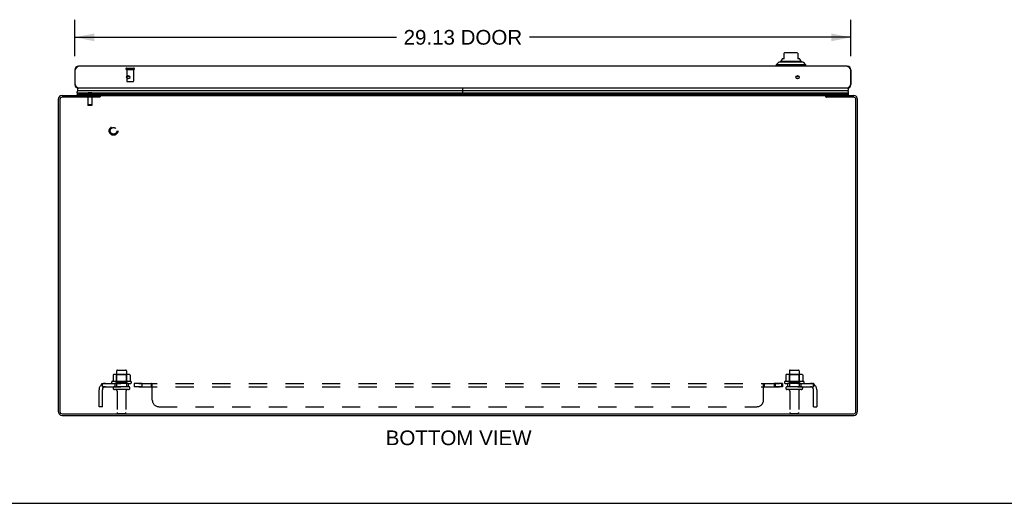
# Model space of a CAD drawing. Header units: inches. Extents: x 0 to 125, y 0 to 81.
# Tile 2 of 7: x 23 to 60, y 0 to 18. Entities that reach past the tile are written whole.
import ezdxf

# ---------------------------------------------------------------- set-up
doc = ezdxf.new("R2010")
doc.units = ezdxf.units.IN
doc.header["$LTSCALE"] = 6.869388
doc.header["$MEASUREMENT"] = 0
doc.linetypes.add('HIDDEN', pattern=[0.2, 0.1, -0.1])
doc.layers.get('0').update_dxf_attribs({"linetype": 'CONTINUOUS'})
for name, color, linetype in [('02___PRT_ALL_AXES', 7, 'CONTINUOUS'), ('DEFAULT_2', 8, 'HIDDEN'), ('DIMENSIONS', 7, 'CONTINUOUS')]:
    doc.layers.add(name, color=color, linetype=linetype)
doc.styles.get("Standard").update_dxf_attribs({"font": 'arial.ttf'})
doc.dimstyles.new('DIMSTYLE_1', dxfattribs={"dimtxt": 0.55102, "dimasz": 0.734694, "dimexe": 0.09, "dimexo": 0.07, "dimgap": 0.0375, "dimtad": 0, "dimtih": 1, "dimtoh": 1, "dimzin": 4, "dimdsep": 46, "dimtxsty": 'Standard', "dimblk": '_FILLED', "dimblk1": '_FILLED', "dimblk2": '_FILLED', "dimcen": 0.09, "dimazin": 1, "dimtfac": 1, "dimtofl": 0, "dimtmove": 0, "dimatfit": 3, "dimldrblk": '_FILLED', "dimfxl": 0, "dimtolj": 1, "dimtzin": 4, "dimarcsym": 0})

# ---------------------------------------------------------------- blocks, each defined once
blk = doc.blocks.new('_FILLED')
at = {"color": 0, "linetype": 'ByBlock'}
blk.add_solid([(0, 0), (-1, 0.2), (-1, -0.2)], dxfattribs=at)
blk = doc.blocks.new('*D11')
at = {"layer": 'DIMENSIONS', "color": 2, "linetype": 'Continuous'}
for p, q in [((25.369, 16.778), (25.369, 18.145)), ((54.494, 16.778), (54.494, 18.145)), ((25.369, 17.484), (37.433, 17.484)), ((54.494, 17.484), (42.429, 17.484))]:
    blk.add_line(p, q, dxfattribs=at)
at = {"layer": 'DIMENSIONS', "color": 2, "linetype": 'Continuous', "xscale": 0.7346938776, "yscale": 0.7346938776, "zscale": 0.7346938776, "rotation": 180}
blk.add_blockref('_FILLED', (25.369, 17.484), dxfattribs=at)
at = {"layer": 'DIMENSIONS', "color": 2, "linetype": 'Continuous', "xscale": 0.7346938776, "yscale": 0.7346938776, "zscale": 0.7346938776}
blk.add_blockref('_FILLED', (54.494, 17.484), dxfattribs=at)
at = {"layer": 'DIMENSIONS', "color": 2, "linetype": 'Continuous', "insert": (39.931, 17.76), "char_height": 0.551, "width": 4.44503, "attachment_point": 2, "line_spacing_factor": 0.9}
blk.add_mtext('29.13 DOOR', dxfattribs=at)

msp = doc.modelspace()

# ---------------------------------------------------------------- linework, layer by layer
at = {"color": 7, "linetype": 'Continuous'}
for p, q in [((51.988, 16.682), (51.909, 16.682)), ((51.909, 16.669), (51.909, 16.682)), ((51.988, 16.682), (51.988, 16.892)), ((52.46, 16.899), (52.027, 16.899)), ((52.5, 16.892), (52.5, 16.682)), ((52.578, 16.682), (52.5, 16.682)), ((52.578, 16.669), (52.578, 16.682)), ((25.369, 16.264), (25.382, 16.264)), ((51.791, 16.556), (51.693, 16.458)), ((52.795, 16.458), (51.693, 16.458)), ((51.693, 16.458), (51.693, 16.399)), ((52.697, 16.556), (51.791, 16.556)), ((51.86, 16.584), (52.628, 16.584)), ((52.697, 16.556), (52.795, 16.458)), ((52.795, 16.458), (52.795, 16.399)), ((54.494, 16.264), (54.481, 16.264)), ((27.429, 16.004), (27.309, 16.004)), ((52.554, 16.004), (52.434, 16.004)), ((25.369, 15.709), (25.382, 15.709)), ((39.931, 15.3), (39.931, 15.574)), ((39.933, 15.3), (39.933, 15.574)), ((54.494, 15.709), (54.481, 15.709)), ((25.451, 15.329), (25.472, 15.34)), ((25.467, 15.3), (25.451, 15.329)), ((39.931, 15.329), (25.451, 15.329)), ((25.453, 15.406), (39.931, 15.406)), ((39.931, 15.363), (25.462, 15.363)), ((39.931, 15.349), (25.469, 15.349)), ((39.931, 15.34), (25.472, 15.34)), ((39.931, 15.481), (25.482, 15.481)), ((26.294, 15.239), (26.294, 15.3)), ((26.321, 15.298), (26.294, 15.298)), ((26.294, 15.282), (26.315, 15.256)), ((54.381, 15.481), (39.933, 15.481)), ((39.933, 15.406), (54.409, 15.406)), ((54.4, 15.363), (39.933, 15.363)), ((54.393, 15.349), (39.933, 15.349)), ((54.391, 15.34), (39.933, 15.34)), ((54.412, 15.329), (39.933, 15.329)), ((53.569, 15.298), (53.542, 15.298)), ((53.548, 15.256), (53.569, 15.282)), ((53.569, 15.239), (53.569, 15.3)), ((54.412, 15.329), (54.391, 15.34)), ((54.412, 15.329), (54.395, 15.3)), ((0, 0), (124.898, 0))]:
    msp.add_line(p, q, dxfattribs=at)
at = {"color": 3, "linetype": 'Continuous'}
for p, q in [((25.369, 16.264), (25.369, 15.709)), ((25.382, 15.709), (25.382, 16.264)), ((54.359, 16.399), (25.504, 16.399)), ((54.481, 16.264), (54.481, 15.709)), ((54.494, 16.264), (54.494, 15.709)), ((54.359, 15.574), (25.504, 15.574)), ((24.744, 15.155), (24.744, 3.445)), ((24.807, 15.157), (24.807, 3.443)), ((26.291, 15.237), (24.887, 15.237)), ((24.889, 15.3), (26.294, 15.3)), ((26.306, 15.246), (26.302, 15.244)), ((26.321, 15.3), (26.321, 15.258)), ((26.321, 15.3), (53.542, 15.3)), ((53.542, 15.3), (53.542, 15.258)), ((53.569, 15.3), (54.599, 15.3)), ((54.601, 15.237), (53.572, 15.237)), ((54.681, 3.443), (54.681, 15.157)), ((54.744, 3.445), (54.744, 15.155)), ((24.887, 3.363), (54.601, 3.363)), ((24.889, 3.3), (54.599, 3.3))]:
    msp.add_line(p, q, dxfattribs=at)
for points in [[(25.382, 16.264), (25.387, 16.272), (25.392, 16.281), (25.397, 16.29), (25.402, 16.298), (25.407, 16.307), (25.412, 16.315), (25.417, 16.323), (25.422, 16.331), (25.428, 16.339), (25.433, 16.346), (25.438, 16.353), (25.443, 16.359), (25.448, 16.365), (25.453, 16.371), (25.458, 16.376), (25.463, 16.38), (25.468, 16.385), (25.473, 16.388), (25.478, 16.391), (25.483, 16.394), (25.489, 16.396), (25.494, 16.397), (25.499, 16.398), (25.504, 16.399)], [(54.359, 16.399), (54.364, 16.398), (54.369, 16.397), (54.374, 16.396), (54.379, 16.394), (54.384, 16.391), (54.389, 16.388), (54.394, 16.385), (54.399, 16.38), (54.405, 16.376), (54.41, 16.371), (54.415, 16.365), (54.42, 16.359), (54.425, 16.353), (54.43, 16.346), (54.435, 16.339), (54.44, 16.331), (54.445, 16.323), (54.45, 16.315), (54.455, 16.307), (54.46, 16.298), (54.466, 16.29), (54.471, 16.281), (54.476, 16.272), (54.481, 16.264)], [(25.504, 15.574), (25.499, 15.574), (25.494, 15.575), (25.489, 15.576), (25.483, 15.578), (25.478, 15.581), (25.473, 15.584), (25.468, 15.587), (25.463, 15.592), (25.458, 15.596), (25.453, 15.601), (25.448, 15.607), (25.443, 15.613), (25.438, 15.62), (25.433, 15.626), (25.428, 15.634), (25.422, 15.641), (25.417, 15.649), (25.412, 15.657), (25.407, 15.665), (25.402, 15.674), (25.397, 15.682), (25.392, 15.691), (25.387, 15.7), (25.382, 15.709)], [(54.481, 15.709), (54.476, 15.7), (54.471, 15.691), (54.466, 15.682), (54.46, 15.674), (54.455, 15.665), (54.45, 15.657), (54.445, 15.649), (54.44, 15.641), (54.435, 15.634), (54.43, 15.626), (54.425, 15.62), (54.42, 15.613), (54.415, 15.607), (54.41, 15.601), (54.405, 15.596), (54.399, 15.592), (54.394, 15.587), (54.389, 15.584), (54.384, 15.581), (54.379, 15.578), (54.374, 15.576), (54.369, 15.575), (54.364, 15.574), (54.359, 15.574)], [(26.302, 15.244), (26.301, 15.243), (26.299, 15.242), (26.298, 15.242), (26.297, 15.241), (26.296, 15.24), (26.295, 15.239), (26.293, 15.238), (26.292, 15.237), (26.291, 15.237)], [(26.321, 15.258), (26.32, 15.257), (26.319, 15.255), (26.317, 15.254), (26.316, 15.253), (26.315, 15.252), (26.314, 15.251), (26.313, 15.25), (26.312, 15.25), (26.311, 15.249), (26.309, 15.248), (26.308, 15.248), (26.307, 15.247), (26.306, 15.246)], [(53.542, 15.258), (53.543, 15.257), (53.544, 15.255), (53.545, 15.254), (53.546, 15.253), (53.548, 15.252), (53.549, 15.251), (53.55, 15.25), (53.551, 15.25), (53.552, 15.249), (53.553, 15.248), (53.554, 15.248), (53.555, 15.247), (53.556, 15.246), (53.56, 15.244)], [(53.56, 15.244), (53.561, 15.244), (53.562, 15.243), (53.563, 15.242), (53.564, 15.242), (53.566, 15.241), (53.567, 15.24), (53.568, 15.239), (53.569, 15.238), (53.571, 15.237), (53.572, 15.237)]]:
    msp.add_lwpolyline(points, dxfattribs=at)
at = {"color": 7, "linetype": 'Continuous'}
for points in [[(25.453, 15.406), (25.454, 15.413), (25.454, 15.419), (25.455, 15.426), (25.457, 15.432), (25.458, 15.439), (25.461, 15.445), (25.463, 15.451), (25.466, 15.457), (25.47, 15.464), (25.473, 15.47), (25.477, 15.476), (25.482, 15.481)], [(25.469, 15.349), (25.467, 15.353), (25.466, 15.356), (25.464, 15.359), (25.462, 15.363)], [(26.315, 15.256), (26.313, 15.255), (26.312, 15.254), (26.311, 15.252), (26.309, 15.25), (26.308, 15.248), (26.308, 15.247)], [(53.548, 15.256), (53.549, 15.255), (53.551, 15.254), (53.552, 15.252), (53.553, 15.25), (53.554, 15.248), (53.554, 15.247)], [(54.409, 15.406), (54.409, 15.413), (54.408, 15.419), (54.407, 15.426), (54.406, 15.432), (54.404, 15.439), (54.402, 15.445), (54.399, 15.451), (54.396, 15.457), (54.393, 15.464), (54.389, 15.47), (54.385, 15.476), (54.381, 15.481)], [(54.393, 15.349), (54.395, 15.353), (54.397, 15.356), (54.399, 15.359), (54.4, 15.363)]]:
    msp.add_lwpolyline(points, dxfattribs=at)
at = {"color": 3, "linetype": 'Continuous'}
for centre in [(27.369, 15.986), (52.494, 15.986)]:
    msp.add_circle(centre, 0.0625, dxfattribs=at)
at = {"color": 7, "linetype": 'Continuous'}
for centre, radius, start, end in [((51.83, 16.669), 0.0787, 300, 360), ((52.027, 16.78), 0.118, 90, 109.4785), ((52.46, 16.78), 0.118, 70.5253, 90), ((52.657, 16.669), 0.0787, 180, 240), ((51.88, 16.534), 0.0492, 90, 153.8851), ((51.88, 16.584), 0.0197, 120, 180.1146), ((52.608, 16.534), 0.0492, 26.1149, 90), ((52.608, 16.584), 0.0197, 359.8854, 60), ((25.509, 15.524), 0.05, 94.9109, 237.3282), ((54.354, 15.524), 0.05, 302.6718, 85.0891), ((25.509, 15.395), 0.0569, 168.7115, 214.5669), ((25.499, 15.353), 0.03, 186.412, 203.7978), ((26.224, 15.37), 0.145, 308.7549, 311.9992), ((53.639, 15.37), 0.145, 228.0008, 231.2451), ((54.364, 15.353), 0.03, 336.2022, 353.588), ((54.353, 15.395), 0.0569, 325.4331, 11.2885)]:
    msp.add_arc(centre, radius, start, end, dxfattribs=at)
at = {"color": 3, "linetype": 'Continuous'}
for centre, radius, start, end in [((25.504, 16.264), 0.135, 90, 180), ((54.359, 16.264), 0.135, 0, 90), ((25.504, 15.709), 0.135, 180, 270), ((54.359, 15.709), 0.135, 270, 360), ((24.889, 15.155), 0.145, 90, 180), ((24.887, 15.157), 0.08, 90, 180), ((54.599, 15.155), 0.145, 0, 90), ((54.601, 15.157), 0.08, 0, 90), ((24.889, 3.445), 0.145, 180, 270), ((24.887, 3.443), 0.08, 180, 270), ((54.599, 3.445), 0.145, 270, 360), ((54.601, 3.443), 0.08, 270, 360)]:
    msp.add_arc(centre, radius, start, end, dxfattribs=at)
at = {"color": 7, "linetype": 'Continuous'}
msp.add_ellipse((25.718, 15.406), major_axis=(0.265, 0), ratio=0.632157, start_param=-2.881148, end_param=-2.795492, dxfattribs=at)
at = {"layer": '02___PRT_ALL_AXES', "color": 8, "linetype": 'HIDDEN'}
for p, q in [((27.32, 16.281), (27.32, 15.834)), ((27.32, 16.281), (27.568, 16.281)), ((27.568, 16.281), (27.568, 15.834)), ((26.936, 4.97), (26.936, 4.375)), ((27.302, 4.97), (27.302, 4.375)), ((52.186, 4.97), (52.186, 4.375)), ((52.552, 4.97), (52.552, 4.375)), ((27.475, 4.57), (26.763, 4.57)), ((26.785, 4.5), (26.869, 4.5)), ((26.869, 4.5), (26.869, 4.375)), ((27.369, 4.5), (26.869, 4.5)), ((27.369, 4.5), (27.369, 4.375)), ((27.369, 4.5), (27.453, 4.5)), ((27.597, 4.5), (27.597, 4.375)), ((27.878, 4.5), (27.597, 4.5)), ((27.878, 4.5), (27.878, 4.375)), ((51.929, 4.5), (51.61, 4.5)), ((51.61, 4.5), (51.61, 4.375)), ((51.648, 4.5), (51.648, 4.375)), ((51.891, 4.5), (51.891, 4.375)), ((51.929, 4.5), (51.929, 4.375)), ((52.725, 4.57), (52.013, 4.57)), ((52.035, 4.5), (52.119, 4.5)), ((52.619, 4.5), (52.119, 4.5)), ((52.119, 4.5), (52.119, 4.375)), ((52.619, 4.5), (52.703, 4.5)), ((52.619, 4.5), (52.619, 4.375)), ((27.369, 4.375), (26.869, 4.375)), ((26.953, 4.206), (26.953, 3.405)), ((27.285, 4.206), (27.285, 3.405)), ((27.878, 4.375), (27.597, 4.375)), ((51.929, 4.375), (51.61, 4.375)), ((52.619, 4.375), (52.119, 4.375)), ((52.203, 4.206), (52.203, 3.405)), ((52.535, 4.206), (52.535, 3.405))]:
    msp.add_line(p, q, dxfattribs=at)
msp.add_circle((26.819, 13.975), 0.124, dxfattribs=at)
for centre, radius, start, end in [((26.785, 4.538), 0.0384, 124.4497, 270), ((27.119, 3.969), 0.698, 117.6814, 120.6631), ((27.119, 3.969), 0.698, 59.3369, 62.3186), ((27.453, 4.538), 0.0384, 270, 55.5503), ((52.035, 4.538), 0.0384, 124.4497, 270), ((52.369, 3.969), 0.698, 117.6814, 120.6631), ((52.369, 3.969), 0.698, 59.3369, 62.3186), ((52.703, 4.538), 0.0384, 270, 55.5503)]:
    msp.add_arc(centre, radius, start, end, dxfattribs=at)
at = {"layer": 'DEFAULT_2', "color": 8, "linetype": 'HIDDEN'}
for p, q in [((27.302, 16.324), (27.586, 16.324)), ((27.302, 16.281), (27.586, 16.281)), ((27.33, 15.824), (27.558, 15.824)), ((25.854, 15.3), (25.854, 14.953)), ((26.002, 15.395), (25.862, 15.395)), ((25.872, 15.395), (25.872, 15.335)), ((25.872, 15.335), (25.992, 15.335)), ((25.93, 15.395), (25.932, 15.395)), ((25.932, 15.395), (25.932, 15.335)), ((25.992, 15.395), (25.992, 15.335)), ((26.01, 15.3), (26.01, 14.953)), ((25.854, 14.953), (25.859, 14.925)), ((26.01, 14.953), (25.854, 14.953)), ((26.005, 14.925), (25.859, 14.925)), ((26.01, 14.953), (26.005, 14.925)), ((26.8, 4.814), (26.8, 4.596)), ((27.374, 4.836), (26.863, 4.836)), ((26.935, 4.816), (26.915, 4.836)), ((26.935, 4.52), (26.935, 4.816)), ((27.302, 4.816), (26.935, 4.816)), ((26.966, 5), (27.272, 5)), ((27.302, 4.816), (27.322, 4.836)), ((27.302, 4.52), (27.302, 4.816)), ((27.438, 4.814), (27.438, 4.596)), ((52.05, 4.814), (52.05, 4.596)), ((52.624, 4.836), (52.113, 4.836)), ((52.185, 4.816), (52.165, 4.836)), ((52.552, 4.816), (52.185, 4.816)), ((52.185, 4.52), (52.185, 4.816)), ((52.216, 5), (52.522, 5)), ((52.552, 4.816), (52.572, 4.836)), ((52.552, 4.52), (52.552, 4.816)), ((52.688, 4.814), (52.688, 4.596)), ((26.362, 4.446), (26.441, 4.349)), ((26.4, 4.375), (26.4, 4.5)), ((26.4, 4.5), (53.088, 4.5)), ((26.935, 4.52), (26.915, 4.5)), ((27.302, 4.52), (26.935, 4.52)), ((27.302, 4.52), (27.322, 4.5)), ((28.24, 4.375), (28.24, 4.5)), ((28.241, 4.499), (28.24, 4.5)), ((28.244, 4.499), (28.242, 4.499)), ((28.269, 4.454), (28.268, 4.457)), ((28.275, 3.875), (28.275, 4.446)), ((51.213, 3.875), (51.213, 4.446)), ((51.218, 4.454), (51.22, 4.457)), ((51.239, 4.496), (51.241, 4.497)), ((51.247, 4.499), (51.248, 4.5)), ((51.248, 4.375), (51.248, 4.5)), ((52.185, 4.52), (52.165, 4.5)), ((52.552, 4.52), (52.185, 4.52)), ((52.552, 4.52), (52.572, 4.5)), ((53.126, 4.446), (53.047, 4.349)), ((53.088, 4.375), (53.088, 4.5)), ((26.275, 3.625), (26.275, 4.263)), ((26.4, 4.375), (53.088, 4.375)), ((26.4, 3.625), (26.4, 4.263)), ((26.404, 4.416), (26.403, 4.418)), ((26.404, 4.415), (26.404, 4.416)), ((26.405, 4.413), (26.404, 4.415)), ((26.405, 4.412), (26.405, 4.413)), ((26.406, 4.41), (26.405, 4.412)), ((26.406, 4.408), (26.406, 4.41)), ((26.407, 4.407), (26.406, 4.408)), ((26.407, 4.405), (26.407, 4.407)), ((26.408, 4.404), (26.407, 4.405)), ((26.408, 4.402), (26.408, 4.404)), ((26.427, 4.357), (26.422, 4.361)), ((27.383, 4.269), (26.854, 4.269)), ((28.241, 4.374), (28.24, 4.375)), ((28.246, 4.372), (28.245, 4.373)), ((28.254, 4.361), (28.252, 4.365)), ((28.263, 4.352), (28.262, 4.353)), ((28.268, 4.349), (28.267, 4.349)), ((51.218, 4.349), (51.22, 4.349)), ((51.226, 4.353), (51.227, 4.354)), ((51.241, 4.371), (51.242, 4.372)), ((51.246, 4.374), (51.247, 4.374)), ((52.633, 4.269), (52.104, 4.269)), ((53.081, 4.406), (53.08, 4.404)), ((53.082, 4.409), (53.081, 4.408)), ((53.081, 4.408), (53.081, 4.406)), ((53.083, 4.412), (53.082, 4.411)), ((53.082, 4.411), (53.082, 4.409)), ((53.084, 4.415), (53.083, 4.414)), ((53.083, 4.414), (53.083, 4.412)), ((53.085, 4.42), (53.084, 4.418)), ((53.084, 4.418), (53.084, 4.417)), ((53.084, 4.417), (53.084, 4.415)), ((53.085, 4.421), (53.085, 4.42)), ((53.088, 3.625), (53.088, 4.263)), ((53.213, 4.263), (53.213, 3.625)), ((26.4, 3.625), (26.275, 3.625)), ((26.983, 3.375), (27.255, 3.375)), ((28.525, 3.625), (50.963, 3.625)), ((52.233, 3.375), (52.505, 3.375)), ((53.088, 3.625), (53.213, 3.625))]:
    msp.add_line(p, q, dxfattribs=at)
for points in [[(26.806, 4.823), (26.804, 4.823), (26.803, 4.822), (26.802, 4.82), (26.801, 4.819), (26.8, 4.817), (26.8, 4.816), (26.8, 4.814)], [(27.432, 4.823), (27.433, 4.823), (27.435, 4.822), (27.436, 4.82), (27.437, 4.819), (27.437, 4.817), (27.438, 4.816), (27.438, 4.814)], [(52.056, 4.823), (52.054, 4.823), (52.053, 4.822), (52.052, 4.82), (52.051, 4.819), (52.05, 4.817), (52.05, 4.816), (52.05, 4.814)], [(52.682, 4.823), (52.683, 4.823), (52.685, 4.822), (52.686, 4.82), (52.687, 4.819), (52.687, 4.817), (52.688, 4.816), (52.688, 4.814)], [(26.362, 4.446), (26.363, 4.447), (26.365, 4.449), (26.367, 4.452), (26.369, 4.454), (26.371, 4.457), (26.372, 4.46), (26.374, 4.464), (26.376, 4.467), (26.377, 4.471)], [(26.377, 4.471), (26.38, 4.477), (26.381, 4.48), (26.383, 4.483), (26.384, 4.486), (26.386, 4.489), (26.387, 4.491), (26.389, 4.494), (26.391, 4.496), (26.393, 4.497), (26.394, 4.498), (26.396, 4.499), (26.397, 4.499), (26.399, 4.499), (26.4, 4.5)], [(26.8, 4.596), (26.8, 4.595), (26.8, 4.594), (26.799, 4.593), (26.799, 4.592), (26.799, 4.591), (26.798, 4.591), (26.798, 4.59), (26.798, 4.59), (26.797, 4.589), (26.797, 4.589), (26.797, 4.589), (26.796, 4.588), (26.796, 4.588), (26.796, 4.588), (26.795, 4.588), (26.795, 4.588), (26.795, 4.587), (26.795, 4.587)], [(27.443, 4.587), (27.443, 4.587), (27.442, 4.588), (27.442, 4.588), (27.442, 4.588), (27.442, 4.588), (27.441, 4.588), (27.441, 4.589), (27.441, 4.589), (27.44, 4.589), (27.44, 4.59), (27.44, 4.59), (27.439, 4.591), (27.439, 4.591), (27.439, 4.592), (27.438, 4.593), (27.438, 4.594), (27.438, 4.595), (27.438, 4.596)], [(28.258, 4.48), (28.257, 4.483), (28.255, 4.486), (28.254, 4.489), (28.252, 4.491), (28.25, 4.494), (28.248, 4.496), (28.247, 4.497), (28.245, 4.498), (28.244, 4.499), (28.242, 4.499), (28.241, 4.499), (28.24, 4.5)], [(28.252, 4.491), (28.25, 4.494), (28.248, 4.496)], [(28.261, 4.474), (28.259, 4.477), (28.258, 4.48)], [(28.272, 4.449), (28.271, 4.452), (28.269, 4.454), (28.268, 4.457), (28.267, 4.46), (28.265, 4.464), (28.264, 4.467), (28.261, 4.474)], [(28.275, 4.446), (28.274, 4.447), (28.272, 4.449)], [(51.213, 4.446), (51.214, 4.447), (51.215, 4.449)], [(51.215, 4.449), (51.217, 4.452), (51.218, 4.454), (51.22, 4.457), (51.221, 4.46), (51.222, 4.464), (51.224, 4.467)], [(51.224, 4.467), (51.227, 4.474), (51.228, 4.477), (51.23, 4.48)], [(51.23, 4.48), (51.231, 4.483), (51.232, 4.486), (51.234, 4.489)], [(51.234, 4.489), (51.236, 4.491), (51.237, 4.494)], [(51.236, 4.491), (51.237, 4.494), (51.239, 4.496), (51.241, 4.497), (51.242, 4.498), (51.244, 4.499), (51.245, 4.499), (51.247, 4.499), (51.248, 4.5)], [(52.05, 4.596), (52.05, 4.595), (52.05, 4.594), (52.049, 4.593), (52.049, 4.592), (52.049, 4.591), (52.048, 4.591), (52.048, 4.59), (52.048, 4.59), (52.047, 4.589), (52.047, 4.589), (52.047, 4.589), (52.046, 4.588), (52.046, 4.588), (52.046, 4.588), (52.045, 4.588), (52.045, 4.588), (52.045, 4.587), (52.045, 4.587)], [(52.693, 4.587), (52.693, 4.587), (52.692, 4.588), (52.692, 4.588), (52.692, 4.588), (52.692, 4.588), (52.691, 4.588), (52.691, 4.589), (52.691, 4.589), (52.69, 4.589), (52.69, 4.59), (52.69, 4.59), (52.689, 4.591), (52.689, 4.591), (52.689, 4.592), (52.688, 4.593), (52.688, 4.594), (52.688, 4.595), (52.688, 4.596)], [(53.108, 4.477), (53.106, 4.48), (53.105, 4.483), (53.103, 4.486), (53.102, 4.489), (53.1, 4.491), (53.099, 4.494), (53.097, 4.496), (53.095, 4.497), (53.093, 4.498), (53.092, 4.499), (53.09, 4.499), (53.089, 4.499), (53.088, 4.5)], [(53.126, 4.446), (53.124, 4.447), (53.122, 4.449), (53.12, 4.452), (53.119, 4.454), (53.117, 4.457), (53.115, 4.46), (53.114, 4.464), (53.112, 4.467), (53.111, 4.471), (53.108, 4.477)], [(26.403, 4.418), (26.403, 4.419), (26.403, 4.42), (26.403, 4.42), (26.402, 4.421), (26.402, 4.422), (26.402, 4.423), (26.402, 4.423), (26.402, 4.424), (26.402, 4.425), (26.401, 4.425), (26.401, 4.426), (26.401, 4.427), (26.401, 4.427), (26.401, 4.428), (26.401, 4.429), (26.401, 4.429), (26.401, 4.43), (26.4, 4.431), (26.4, 4.431), (26.4, 4.432), (26.4, 4.432), (26.4, 4.433), (26.4, 4.433), (26.4, 4.434), (26.4, 4.434), (26.4, 4.434)], [(26.4, 4.434), (26.4, 4.434), (26.4, 4.434), (26.4, 4.434), (26.4, 4.434), (26.4, 4.434), (26.4, 4.434), (26.4, 4.433), (26.4, 4.433), (26.4, 4.433), (26.4, 4.432), (26.4, 4.432), (26.4, 4.431)], [(26.422, 4.361), (26.42, 4.363), (26.418, 4.365), (26.416, 4.367), (26.414, 4.368), (26.412, 4.37), (26.41, 4.371), (26.408, 4.372), (26.406, 4.373), (26.405, 4.374), (26.403, 4.374), (26.401, 4.374), (26.4, 4.375)], [(26.423, 4.37), (26.423, 4.371), (26.423, 4.371), (26.423, 4.371), (26.423, 4.371), (26.422, 4.372), (26.422, 4.372), (26.422, 4.372), (26.422, 4.373), (26.421, 4.373), (26.421, 4.374), (26.421, 4.374), (26.421, 4.375), (26.42, 4.375), (26.42, 4.376), (26.42, 4.376), (26.419, 4.377), (26.419, 4.378), (26.419, 4.378), (26.418, 4.379), (26.418, 4.38), (26.418, 4.38), (26.417, 4.381), (26.417, 4.382), (26.416, 4.382), (26.416, 4.383), (26.416, 4.384), (26.415, 4.385), (26.415, 4.385), (26.415, 4.386), (26.414, 4.387), (26.414, 4.388), (26.414, 4.389), (26.413, 4.389), (26.413, 4.39), (26.413, 4.391), (26.412, 4.392), (26.412, 4.393), (26.411, 4.394), (26.411, 4.395), (26.411, 4.396), (26.41, 4.397), (26.41, 4.397), (26.41, 4.398), (26.409, 4.399), (26.409, 4.4), (26.409, 4.401), (26.408, 4.402)], [(26.42, 4.374), (26.421, 4.374), (26.421, 4.373), (26.421, 4.373), (26.421, 4.373), (26.422, 4.372), (26.422, 4.372), (26.422, 4.372), (26.423, 4.371), (26.423, 4.371), (26.423, 4.371), (26.423, 4.371), (26.423, 4.371), (26.423, 4.37)], [(26.441, 4.349), (26.44, 4.349), (26.44, 4.349), (26.439, 4.348), (26.438, 4.349), (26.438, 4.349), (26.437, 4.349), (26.436, 4.35), (26.435, 4.351), (26.433, 4.352), (26.432, 4.353), (26.43, 4.354), (26.429, 4.355), (26.427, 4.357)], [(28.25, 4.368), (28.248, 4.37), (28.247, 4.371), (28.246, 4.372), (28.245, 4.373), (28.243, 4.374), (28.242, 4.374), (28.241, 4.374), (28.24, 4.375)], [(28.252, 4.365), (28.251, 4.367), (28.25, 4.368), (28.248, 4.37), (28.247, 4.371)], [(28.26, 4.354), (28.259, 4.355), (28.258, 4.357), (28.257, 4.358), (28.256, 4.36), (28.254, 4.361)], [(28.275, 4.349), (28.274, 4.349), (28.272, 4.349), (28.271, 4.348), (28.269, 4.349), (28.268, 4.349), (28.267, 4.349), (28.265, 4.35), (28.264, 4.351), (28.263, 4.352), (28.262, 4.353), (28.26, 4.354), (28.259, 4.355), (28.258, 4.357)], [(28.275, 4.349), (28.274, 4.349), (28.272, 4.349), (28.271, 4.348), (28.269, 4.349)], [(51.213, 4.349), (51.214, 4.349), (51.216, 4.349), (51.217, 4.348), (51.218, 4.349), (51.22, 4.349), (51.221, 4.349), (51.222, 4.35), (51.223, 4.351), (51.225, 4.352), (51.226, 4.353), (51.227, 4.354), (51.229, 4.355), (51.23, 4.357)], [(51.213, 4.349), (51.214, 4.349), (51.216, 4.349), (51.217, 4.348)], [(51.222, 4.35), (51.223, 4.351), (51.225, 4.352)], [(51.229, 4.355), (51.23, 4.357), (51.231, 4.358), (51.232, 4.36), (51.233, 4.361)], [(51.233, 4.361), (51.236, 4.365), (51.237, 4.367), (51.238, 4.368), (51.239, 4.37)], [(51.238, 4.368), (51.239, 4.37), (51.241, 4.371), (51.242, 4.372), (51.243, 4.373), (51.244, 4.374), (51.246, 4.374), (51.247, 4.374), (51.248, 4.375)], [(53.047, 4.349), (53.047, 4.349), (53.048, 4.349), (53.049, 4.348), (53.049, 4.349), (53.05, 4.349), (53.051, 4.349), (53.052, 4.35), (53.053, 4.351), (53.054, 4.352), (53.056, 4.353), (53.057, 4.354), (53.059, 4.355), (53.06, 4.357), (53.064, 4.36)], [(53.064, 4.36), (53.065, 4.361), (53.067, 4.363), (53.069, 4.365), (53.071, 4.367), (53.073, 4.368), (53.075, 4.37), (53.077, 4.371), (53.079, 4.372), (53.081, 4.373), (53.083, 4.374), (53.085, 4.374), (53.086, 4.374), (53.088, 4.375)], [(53.08, 4.404), (53.08, 4.403), (53.079, 4.402), (53.079, 4.401), (53.079, 4.4), (53.078, 4.399), (53.078, 4.398), (53.078, 4.397), (53.077, 4.396), (53.077, 4.395), (53.076, 4.394), (53.076, 4.394), (53.076, 4.393), (53.075, 4.392), (53.075, 4.391), (53.075, 4.39), (53.074, 4.389), (53.074, 4.388), (53.074, 4.388), (53.073, 4.387), (53.073, 4.386), (53.072, 4.385), (53.072, 4.384), (53.072, 4.384), (53.071, 4.383), (53.071, 4.382), (53.071, 4.381), (53.07, 4.381), (53.07, 4.38), (53.07, 4.379), (53.069, 4.379), (53.069, 4.378), (53.069, 4.377), (53.068, 4.377), (53.068, 4.376), (53.068, 4.376), (53.067, 4.375), (53.067, 4.375), (53.067, 4.374), (53.066, 4.373), (53.066, 4.373), (53.066, 4.373), (53.066, 4.372), (53.065, 4.372), (53.065, 4.371), (53.065, 4.371), (53.065, 4.371), (53.065, 4.371)], [(53.065, 4.371), (53.065, 4.371), (53.065, 4.37), (53.065, 4.371), (53.065, 4.371), (53.065, 4.371), (53.065, 4.371), (53.065, 4.371), (53.065, 4.372), (53.066, 4.372), (53.066, 4.372), (53.066, 4.373), (53.067, 4.373), (53.067, 4.374), (53.067, 4.374)], [(53.088, 4.434), (53.088, 4.434), (53.088, 4.434), (53.088, 4.434), (53.088, 4.434), (53.088, 4.434), (53.088, 4.433), (53.088, 4.433), (53.087, 4.433), (53.087, 4.432), (53.087, 4.432), (53.087, 4.431), (53.087, 4.43), (53.087, 4.43), (53.087, 4.429), (53.087, 4.429), (53.087, 4.428), (53.087, 4.428), (53.086, 4.427), (53.086, 4.426), (53.086, 4.426), (53.086, 4.425), (53.086, 4.424), (53.086, 4.424), (53.086, 4.423), (53.085, 4.422), (53.085, 4.422), (53.085, 4.421)], [(53.088, 4.431), (53.088, 4.432), (53.088, 4.432), (53.088, 4.432), (53.088, 4.433), (53.088, 4.433), (53.088, 4.434), (53.088, 4.434), (53.088, 4.434), (53.088, 4.434), (53.088, 4.434)]]:
    msp.add_lwpolyline(points, dxfattribs=at)
for radius in [0.164, 0.124]:
    msp.add_circle((26.819, 13.975), radius, dxfattribs=at)
for centre, radius, start, end in [((27.302, 16.302), 0.0215, 90, 270), ((27.586, 16.302), 0.0215, 270, 90), ((27.33, 15.834), 0.01, 180, 270), ((27.558, 15.834), 0.01, 270, 360), ((25.862, 15.305), 0.09, 90, 176.4167), ((25.782, 15.31), 0.01, 176.4167, 270), ((26.002, 15.305), 0.09, 3.5833, 90), ((26.082, 15.31), 0.01, 270, 3.5833), ((26.863, 4.694), 0.141, 90, 113.95), ((26.966, 4.97), 0.03, 90, 180), ((27.272, 4.97), 0.03, 0, 90), ((27.374, 4.694), 0.141, 66.05, 90), ((52.113, 4.694), 0.141, 90, 113.95), ((52.216, 4.97), 0.03, 90, 180), ((52.522, 4.97), 0.03, 0, 90), ((52.624, 4.694), 0.141, 66.05, 90), ((26.512, 4.263), 0.237, 90, 180), ((52.976, 4.263), 0.237, 0, 90), ((26.512, 4.263), 0.112, 90, 180), ((26.854, 4.322), 0.053, 90, 270), ((26.89, 4.206), 0.0625, 0, 90), ((27.347, 4.206), 0.0625, 90, 180), ((27.383, 4.322), 0.053, 270, 90), ((52.104, 4.322), 0.053, 90, 270), ((52.14, 4.206), 0.0625, 0, 90), ((52.597, 4.206), 0.0625, 90, 180), ((52.633, 4.322), 0.053, 270, 90), ((52.976, 4.263), 0.112, 0, 90), ((28.525, 3.875), 0.25, 180, 270), ((50.963, 3.875), 0.25, 270, 360), ((26.983, 3.405), 0.03, 180, 270), ((27.255, 3.405), 0.03, 270, 360), ((52.233, 3.405), 0.03, 180, 270), ((52.505, 3.405), 0.03, 270, 360)]:
    msp.add_arc(centre, radius, start, end, dxfattribs=at)

# ---------------------------------------------------------------- texts
at = {"layer": 'DIMENSIONS', "color": 2, "linetype": 'Continuous', "insert": (39.771, 2.733), "char_height": 0.55102, "width": 5.46104, "attachment_point": 2, "line_spacing_factor": 0.9}
msp.add_mtext('BOTTOM VIEW', dxfattribs=at)

# ---------------------------------------------------------------- dimensions: what is measured, and where the dimension line sits
at = {"layer": 'DIMENSIONS', "color": 2, "linetype": 'Continuous'}
dim = msp.add_linear_dim(base=(54.493817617, 17.484068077), p1=(25.368817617, 16.707828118), p2=(54.493817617, 16.707828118), text='<> DOOR', dimstyle='DIMSTYLE_1', dxfattribs=at)
dim.commit()
dim.dimension.update_dxf_attribs({"geometry": '*D11', "text_midpoint": (39.931317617, 17.484068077), "dimtype": 160})

doc.saveas('drawing.dxf')
